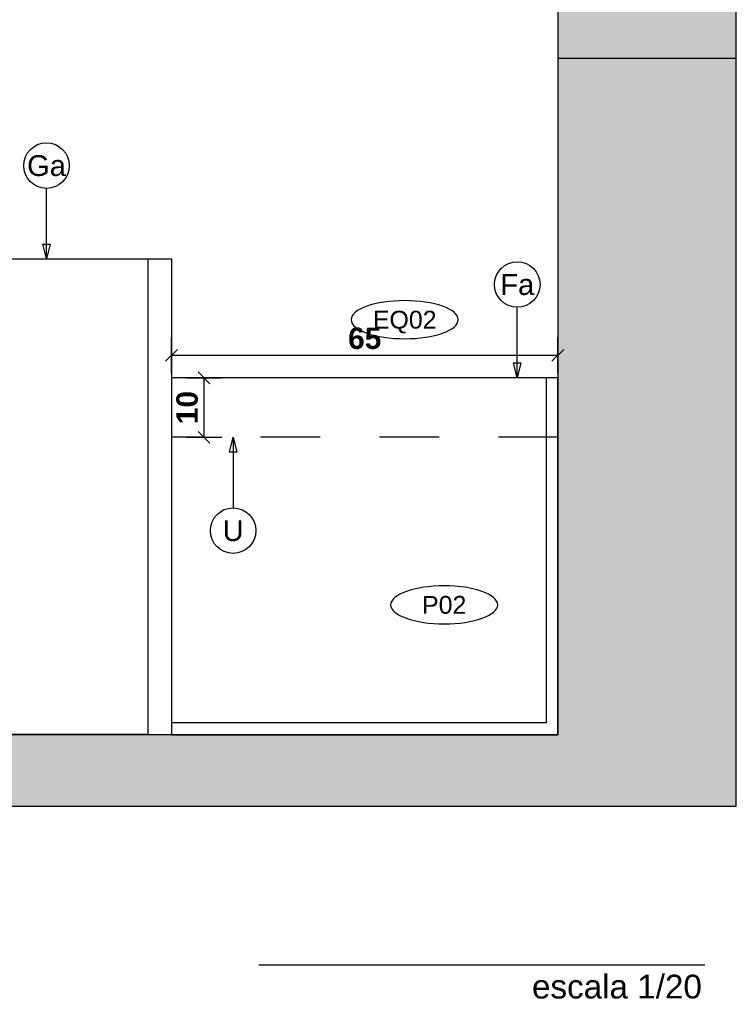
# Model space of a CAD drawing. Extents: x 1 to 126, y -14 to 17.
# Tile 49 of 131: x 43.93 to 45.13, y -1.5 to 0.16. Entities that reach past the tile are written whole.
import ezdxf
from ezdxf.enums import TextEntityAlignment as Align

# ---------------------------------------------------------------- set-up
doc = ezdxf.new("R2010")
doc.units = 0
doc.set_wipeout_variables(frame=1)
doc.header["$PDMODE"] = 3
doc.linetypes.add('A-AP-PMS-100-07$0$A-PE-CD8_2015-UNIDAD TIPO$0$HIDDEN2', pattern=[0.1875, 0.125, -0.0625])
doc.layers.add('A-ALBA-4', color=2, linetype='Continuous', lineweight=25)
for name, color, linetype in [('A-ANNO-PLANI @ 20', 1, 'Continuous'), ('A-ANNO-SIMB @ 20', 2, 'Continuous'), ('A-ANNO-TEXT @ 20', 2, 'Continuous'), ('A-ANOT-COTA-ACUM', 1, 'Continuous'), ('A-ANOT-COTA-PARC', 1, 'Continuous'), ('A-AP-PMS-100-07$0$A-ALBA-1', 1, 'Continuous'), ('A-EQPM-FIJO', 1, 'Continuous'), ('A-MURO-HATC', 252, 'Continuous')]:
    doc.layers.add(name, color=color, linetype=linetype)
doc.styles.add('BIS-COTA', font='swissb.ttf')
doc.styles.add('BIS-COTA-ACUM', font='swissi.ttf', dxfattribs={"oblique": 20})
doc.styles.add('E5-100', font='micross.ttf')
doc.dimstyles.new('BIS-COTA-ACUM', dxfattribs={"dimscale": 0.9, "dimtxt": 0.0016, "dimasz": 0.001, "dimexe": 0.0035, "dimexo": 0, "dimgap": 0.0005, "dimtad": 1, "dimdec": 1, "dimlfac": 100, "dimrnd": 1, "dimzin": 9, "dimdsep": 46, "dimtxsty": 'BIS-COTA-ACUM', "dimblk1": 'MARK1', "dimblk2": 'MARK2', "dimsah": 1, "dimcen": 0, "dimclrd": 1, "dimclre": 256, "dimclrt": 256, "dimaunit": 1, "dimadec": 0, "dimazin": 0, "dimtfac": 1, "dimtdec": 1, "dimtix": 1, "dimtmove": 2, "dimatfit": 3, "dimldrblk": 'MARK1', "dimfxl": 1, "dimtolj": 1, "dimarcsym": 1})
doc.dimstyles.new('BIS-COTA-PARC', dxfattribs={"dimscale": 0, "dimtxt": 0.0018, "dimasz": 0.001, "dimexe": 0.0015, "dimexo": 0, "dimgap": 0.0005, "dimtad": 1, "dimdec": 0, "dimlfac": 100, "dimzin": 9, "dimdsep": 46, "dimtxsty": 'BIS-COTA', "dimblk": 'OBLIQUE', "dimcen": 2.5, "dimclrd": 256, "dimclre": 251, "dimclrt": 2, "dimadec": 1, "dimazin": 2, "dimtfac": 1, "dimtdec": 0, "dimtix": 1, "dimtmove": 2, "dimatfit": 3, "dimldrblk": 'DOT', "dimfxl": 0.0015, "dimfxlon": 1, "dimtolj": 1, "dimtzin": 0, "dimarcsym": 0})
pattern_1 = [(180, (87.61, 28.028), (-9e-15, -6.985), [5.08, -1.905]), (270, (87.61, 28.028), (6.985, -9e-15), [5.08, -1.905])]

# ---------------------------------------------------------------- blocks, each defined once
blk = doc.blocks.new('A-ANNO-TIT')
blk.add_line((-0.0375, 0), (0, 0))
at = {"linetype": 'Continuous', "style": 'E5-100'}
blk.add_attdef('ESCALA', text='', height=0.002, dxfattribs=at).set_placement((-0.000244, -0.002833), align=Align.RIGHT)
blk = doc.blocks.new('E07')
for points in [[(-0.35, 0.0001), (0.25, 0.0001), (0.25, -0.7999), (-0.35, -0.7999)], [(0.21, -0.7999), (-0.31, -0.7999), (-0.31, 0), (0.21, 0)]]:
    blk.add_lwpolyline(points, close=True)
blk = doc.blocks.new('*U55')
blk.add_lwpolyline([(0, -0.007846), (-0.000312, -0.006596), (0.000313, -0.006596)], close=True)
blk.add_wipeout([(0, -0.001913), (0.000299, -0.00189), (0.000591, -0.00182), (0.000869, -0.001705), (0.001125, -0.001548), (0.001353, -0.001353), (0.001548, -0.001125), (0.001705, -0.000869), (0.00182, -0.000591), (0.00189, -0.000299), (0.001913, 0), (0.00189, 0.000299), (0.00182, 0.000591), (0.001705, 0.000869), (0.001548, 0.001125), (0.001353, 0.001353), (0.001125, 0.001548), (0.000869, 0.001705), (0.000591, 0.00182), (0.000299, 0.00189), (0, 0.001913), (-0.000299, 0.00189), (-0.000591, 0.00182), (-0.000869, 0.001705), (-0.001125, 0.001548), (-0.001353, 0.001353), (-0.001548, 0.001125), (-0.001705, 0.000869), (-0.00182, 0.000591), (-0.00189, 0.000299), (-0.001913, 0), (-0.00189, -0.000299), (-0.00182, -0.000591), (-0.001705, -0.000869), (-0.001548, -0.001125), (-0.001353, -0.001353), (-0.001125, -0.001548), (-0.000869, -0.001705), (-0.000591, -0.00182), (-0.000299, -0.00189)])
at = {"linetype": 'Continuous'}
blk.add_line((0, -0.007846), (0, -0.001913), dxfattribs=at)
blk.add_circle((0, 0), 0.001913)
at = {"color": 1, "linetype": 'Continuous', "style": 'E5-100'}
blk.add_attdef('LETRA', text='', height=0.00175, dxfattribs=at).set_placement((0, 0), align=Align.MIDDLE_CENTER)
blk = doc.blocks.new('*D453')
at = {"layer": 'A-ANOT-COTA-ACUM', "lineweight": -2, "transparency": 16777216}
for p, q in [((43.0868, -0.2431), (43.0868, -0.1147)), ((43.0339, -0.2545), (43.0868, -0.2431)), ((43.0339, -0.2945), (43.0339, -0.2545))]:
    blk.add_line(p, q, dxfattribs=at)
at = {"layer": 'Defpoints', "color": 0, "transparency": 16777216}
for p in [(44.8339, 2.8555), (43.0868, -0.2031), (43.0339, -0.2945)]:
    blk.add_point(p, dxfattribs=at)
at = {"layer": 'A-ANOT-COTA-ACUM', "transparency": 16777216, "insert": (43.0603, -0.1539), "char_height": 0.032, "attachment_point": 5, "rotation": 90, "style": 'BIS-COTA-ACUM'}
blk.add_mtext('\\A1;180', dxfattribs=at)
blk = doc.blocks.new('MARK1')
at = {"color": 0}
for p, q in [((1, 0), (-1, 0)), ((0, 1.5), (0, -1.5))]:
    blk.add_line(p, q, dxfattribs=at)
blk.add_lwpolyline([(0.5, 0.5), (-0.5, -0.5)], dxfattribs=at)
blk = doc.blocks.new('MARK2')
at = {"color": 0}
for p, q in [((1, 0), (-1, 0)), ((0, 1.5), (0, -1.5))]:
    blk.add_line(p, q, dxfattribs=at)
blk.add_lwpolyline([(0.5, 0.5), (-0.5, -0.5)], dxfattribs=at)
blk = doc.blocks.new('*D454')
at = {"layer": 'A-ANOT-COTA-ACUM', "lineweight": -2, "transparency": 16777216}
for p, q in [((43.0339, -0.2945), (43.0739, -0.2945)), ((43.0739, -0.2945), (43.0872, -0.347)), ((43.0872, -0.347), (43.2199, -0.347))]:
    blk.add_line(p, q, dxfattribs=at)
at = {"layer": 'Defpoints', "color": 0, "transparency": 16777216}
for p in [(44.8339, 2.8555), (43.0339, -0.2945), (43.1272, -0.347)]:
    blk.add_point(p, dxfattribs=at)
at = {"layer": 'A-ANOT-COTA-ACUM', "transparency": 16777216, "insert": (43.1785, -0.3205), "char_height": 0.032, "attachment_point": 5, "style": 'BIS-COTA-ACUM'}
blk.add_mtext('\\A1;315', dxfattribs=at)
blk = doc.blocks.new('CCA-PLANI1')
blk.add_wipeout([(0.225, 0), (0.2186, -0.0189), (0.2045, -0.0333), (0.1875, -0.0442), (0.1691, -0.0528), (0.15, -0.0596), (0.1305, -0.0652), (0.1108, -0.0696), (0.0908, -0.0732), (0.0708, -0.0759), (0.0506, -0.078), (0.0304, -0.0793), (0.0101, -0.0799), (-0.0101, -0.0799), (-0.0304, -0.0793), (-0.0506, -0.078), (-0.0708, -0.0759), (-0.0908, -0.0732), (-0.1108, -0.0696), (-0.1305, -0.0652), (-0.15, -0.0596), (-0.1691, -0.0528), (-0.1875, -0.0442), (-0.2045, -0.0333), (-0.2186, -0.0189), (-0.225, 0), (-0.2186, 0.0189), (-0.2045, 0.0333), (-0.1875, 0.0442), (-0.1691, 0.0528), (-0.15, 0.0596), (-0.1305, 0.0652), (-0.1108, 0.0696), (-0.0908, 0.0732), (-0.0708, 0.0759), (-0.0506, 0.078), (-0.0304, 0.0793), (-0.0101, 0.0799), (0.0101, 0.0799), (0.0304, 0.0793), (0.0506, 0.078), (0.0708, 0.0759), (0.0908, 0.0732), (0.1108, 0.0696), (0.1305, 0.0652), (0.15, 0.0596), (0.1691, 0.0528), (0.1875, 0.0442), (0.2045, 0.0333), (0.2186, 0.0189)])
blk.add_ellipse((0, 0), major_axis=(-0.225, 0), ratio=0.355556, start_param=-3.141592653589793, end_param=3.141592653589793)
at = {"color": 2, "style": 'E5-100'}
blk.add_attdef('TIPO', text='', height=0.075, rotation=360, dxfattribs=at).set_placement((0, 0), align=Align.MIDDLE_CENTER)
blk = doc.blocks.new('*U53')
blk.add_lwpolyline([(0, 0.007846), (0.000312, 0.006596), (-0.000313, 0.006596)], close=True)
blk.add_wipeout([(0, -0.001913), (0.000299, -0.00189), (0.000591, -0.00182), (0.000869, -0.001705), (0.001125, -0.001548), (0.001353, -0.001353), (0.001548, -0.001125), (0.001705, -0.000869), (0.00182, -0.000591), (0.00189, -0.000299), (0.001913, 0), (0.00189, 0.000299), (0.00182, 0.000591), (0.001705, 0.000869), (0.001548, 0.001125), (0.001353, 0.001353), (0.001125, 0.001548), (0.000869, 0.001705), (0.000591, 0.00182), (0.000299, 0.00189), (0, 0.001913), (-0.000299, 0.00189), (-0.000591, 0.00182), (-0.000869, 0.001705), (-0.001125, 0.001548), (-0.001353, 0.001353), (-0.001548, 0.001125), (-0.001705, 0.000869), (-0.00182, 0.000591), (-0.00189, 0.000299), (-0.001913, 0), (-0.00189, -0.000299), (-0.00182, -0.000591), (-0.001705, -0.000869), (-0.001548, -0.001125), (-0.001353, -0.001353), (-0.001125, -0.001548), (-0.000869, -0.001705), (-0.000591, -0.00182), (-0.000299, -0.00189)])
at = {"linetype": 'Continuous'}
blk.add_line((0, 0.007846), (0, 0.001913), dxfattribs=at)
blk.add_circle((0, 0), 0.001913)
at = {"color": 1, "linetype": 'Continuous', "style": 'E5-100'}
blk.add_attdef('LETRA', text='', height=0.00175, dxfattribs=at).set_placement((0, 0), align=Align.MIDDLE_CENTER)
blk = doc.blocks.new('_Oblique')
at = {"color": 0, "lineweight": -2}
blk.add_line((-0.5, -0.5), (0.5, 0.5), dxfattribs=at)
blk = doc.blocks.new('*D455')
at = {"layer": 'A-ANOT-COTA-PARC', "color": 251, "lineweight": -2, "transparency": 16777216}
for p, q in [((44.2087, -0.4445), (44.2687, -0.4445)), ((44.2087, -0.5445), (44.2687, -0.5445))]:
    blk.add_line(p, q, dxfattribs=at)
at = {"layer": 'A-ANOT-COTA-PARC', "lineweight": -2, "transparency": 16777216}
blk.add_line((44.2387, -0.5445), (44.2387, -0.4445), dxfattribs=at)
at = {"layer": 'Defpoints', "color": 0, "transparency": 16777216}
for p in [(44.1839, -0.4445), (44.2387, -0.4445), (44.1839, -0.5445)]:
    blk.add_point(p, dxfattribs=at)
at = {"layer": 'A-ANOT-COTA-PARC', "lineweight": -2, "transparency": 16777216, "xscale": 0.02, "yscale": 0.02, "zscale": 0.02}
for p, rotation in [((44.2387, -0.4445), 90), ((44.2387, -0.5445), 270)]:
    blk.add_blockref('_Oblique', p, dxfattribs=dict(at, rotation=rotation))
at = {"layer": 'A-ANOT-COTA-PARC', "color": 2, "transparency": 16777216, "insert": (44.2103, -0.4945), "char_height": 0.036, "attachment_point": 5, "rotation": 90, "style": 'BIS-COTA'}
blk.add_mtext('\\A1;10', dxfattribs=at)
blk = doc.blocks.new('_Dot')
at = {"color": 0, "linetype": 'ByBlock', "lineweight": -2}
blk.add_line((-0.5, 0), (-1, 0), dxfattribs=at)
at = {"color": 0, "linetype": 'ByBlock', "const_width": 0.5}
blk.add_lwpolyline([(-0.25, 0, 1), (0.25, 0, 1)], format="xyb", close=True, dxfattribs=at)
blk = doc.blocks.new('*D456')
at = {"layer": 'A-ANOT-COTA-PARC', "color": 251, "lineweight": -2, "transparency": 16777216}
for p, q in [((44.1839, -0.4367), (44.1839, -0.3767)), ((44.8339, -0.4367), (44.8339, -0.3767))]:
    blk.add_line(p, q, dxfattribs=at)
at = {"layer": 'A-ANOT-COTA-PARC', "lineweight": -2, "transparency": 16777216}
blk.add_line((44.8339, -0.4067), (44.1839, -0.4067), dxfattribs=at)
at = {"layer": 'Defpoints', "color": 0, "transparency": 16777216}
for p in [(44.1839, -0.4067), (44.1839, -0.4445), (44.8339, -0.4445)]:
    blk.add_point(p, dxfattribs=at)
at = {"layer": 'A-ANOT-COTA-PARC', "lineweight": -2, "transparency": 16777216, "xscale": 0.02, "yscale": 0.02, "zscale": 0.02, "rotation": 180}
blk.add_blockref('_Oblique', (44.1839, -0.4067), dxfattribs=at)
at = {"layer": 'A-ANOT-COTA-PARC', "lineweight": -2, "transparency": 16777216, "xscale": 0.02, "yscale": 0.02, "zscale": 0.02}
blk.add_blockref('_Oblique', (44.8339, -0.4067), dxfattribs=at)
at = {"layer": 'A-ANOT-COTA-PARC', "color": 2, "transparency": 16777216, "insert": (44.5089, -0.3782), "char_height": 0.036, "attachment_point": 5, "style": 'BIS-COTA'}
blk.add_mtext('\\A1;65', dxfattribs=at)
blk = doc.blocks.new('*D445')
at = {"layer": 'A-ANOT-COTA-ACUM', "lineweight": -2, "transparency": 16777216}
for p, q in [((43.0868, -0.2431), (43.0868, -0.1147)), ((43.0339, -0.2545), (43.0868, -0.2431)), ((43.0339, -0.2945), (43.0339, -0.2545))]:
    blk.add_line(p, q, dxfattribs=at)
at = {"layer": 'Defpoints', "color": 0, "transparency": 16777216}
for p in [(44.8339, 2.8555), (43.0868, -0.2031), (43.0339, -0.2945)]:
    blk.add_point(p, dxfattribs=at)
at = {"layer": 'A-ANOT-COTA-ACUM', "transparency": 16777216, "insert": (43.0603, -0.1539), "char_height": 0.032, "attachment_point": 5, "rotation": 90, "style": 'BIS-COTA-ACUM'}
blk.add_mtext('\\A1;180', dxfattribs=at)
blk = doc.blocks.new('*D446')
at = {"layer": 'A-ANOT-COTA-ACUM', "lineweight": -2, "transparency": 16777216}
for p, q in [((43.0339, -0.2945), (43.0739, -0.2945)), ((43.0739, -0.2945), (43.0872, -0.347)), ((43.0872, -0.347), (43.2199, -0.347))]:
    blk.add_line(p, q, dxfattribs=at)
at = {"layer": 'Defpoints', "color": 0, "transparency": 16777216}
for p in [(44.8339, 2.8555), (43.0339, -0.2945), (43.1272, -0.347)]:
    blk.add_point(p, dxfattribs=at)
at = {"layer": 'A-ANOT-COTA-ACUM', "transparency": 16777216, "insert": (43.1785, -0.3205), "char_height": 0.032, "attachment_point": 5, "style": 'BIS-COTA-ACUM'}
blk.add_mtext('\\A1;315', dxfattribs=at)

msp = doc.modelspace()

# ---------------------------------------------------------------- hatches: boundary and pattern name
h = msp.add_hatch()
h.set_pattern_fill('ANGLE', color=256, angle=180)
h.set_pattern_definition(pattern_1)
h.paths.add_polyline_path([(44.8339, -1.0445), (44.1839, -1.0445), (43.5839, -1.0445), (43.2089, -1.0445), (43.2089, -1.1645), (45.1339, -1.1645), (45.1339, -1.0546), (45.1339, 0.8155), (44.8339, 0.8155), (44.8339, 0.5555), (44.8339, 0.4555)])
h.paths.add_polyline_path([(44.8339, 0.8155), (45.1339, 0.8155), (45.1339, 1.4355), (44.8339, 1.4355)])
h.paths.add_polyline_path([(44.8339, 1.4355), (45.1339, 1.4355), (45.1339, 2.0555), (42.7139, 2.0555), (42.7139, 1.8754), (42.8339, 1.8754), (42.8339, 1.8055), (42.8739, 1.8055), (42.9039, 1.8055), (43.8189, 1.8055), (43.8489, 1.8055), (44.8339, 1.8055), (44.8339, 1.7555)])
edge = h.paths.add_edge_path(flags=16)
edge.add_ellipse((43.8783, 1.8873), major_axis=(-0.09, 0), ratio=0.355556, start_angle=155.3661, end_angle=166.3287, ccw=False)
edge.add_ellipse((43.8783, 1.8873), major_axis=(-0.09, 0), ratio=0.355556, start_angle=146.4269, end_angle=155.3661)
edge.add_line((43.9499, 1.8676), (43.946, 1.8662))
edge.add_ellipse((43.8783, 1.8873), major_axis=(-0.09, 0), ratio=0.355556, start_angle=131.8212, end_angle=138.7247, ccw=False)
edge.add_ellipse((43.8783, 1.8873), major_axis=(-0.09, 0), ratio=0.355556, start_angle=125.4643, end_angle=131.8212)
edge.add_line((43.9264, 1.8601), (43.9227, 1.8595))
edge.add_ellipse((43.8783, 1.8873), major_axis=(-0.09, 0), ratio=0.355556, start_angle=113.811, end_angle=119.4965, ccw=False)
edge.add_ellipse((43.8783, 1.8873), major_axis=(-0.09, 0), ratio=0.355556, start_angle=108.3308, end_angle=113.811)
edge.add_line((43.9022, 1.8564), (43.8986, 1.8561))
edge.add_ellipse((43.8783, 1.8873), major_axis=(-0.09, 0), ratio=0.355556, start_angle=97.7605, end_angle=102.9967, ccw=False)
edge.add_ellipse((43.8783, 1.8873), major_axis=(-0.09, 0), ratio=0.355556, start_angle=92.5807, end_angle=97.7605)
edge.add_line((43.8777, 1.8552), (43.8743, 1.8553))
edge.add_ellipse((43.8783, 1.8873), major_axis=(-0.09, 0), ratio=0.355556, start_angle=442.2395, end_angle=447.4193, ccw=False)
edge.add_ellipse((43.8783, 1.8873), major_axis=(-0.09, 0), ratio=0.355556, start_angle=437.0033, end_angle=442.2395)
edge.add_line((43.8533, 1.8565), (43.85, 1.8569))
edge.add_ellipse((43.8783, 1.8873), major_axis=(-0.09, 0), ratio=0.355556, start_angle=426.189, end_angle=431.6692, ccw=False)
edge.add_ellipse((43.8783, 1.8873), major_axis=(-0.09, 0), ratio=0.355556, start_angle=420.5035, end_angle=426.189)
edge.add_line((43.8291, 1.8604), (43.8261, 1.8613))
edge.add_ellipse((43.8783, 1.8873), major_axis=(-0.09, 0), ratio=0.355556, start_angle=408.1788, end_angle=414.5357, ccw=False)
edge.add_ellipse((43.8783, 1.8873), major_axis=(-0.09, 0), ratio=0.355556, start_angle=401.2753, end_angle=408.1788)
edge.add_ellipse((43.8783, 1.8873), major_axis=(-0.09, 0), ratio=0.355556, start_angle=384.6339, end_angle=393.5731)
edge.add_ellipse((43.8783, 1.8873), major_axis=(-0.09, 0), ratio=0.355556, start_angle=373.6713, end_angle=384.6339)
edge.add_ellipse((43.8783, 1.8873), major_axis=(-0.09, 0), ratio=0.355556, start_angle=360, end_angle=373.6713)
edge.add_line((43.7876, 1.8916), (43.7908, 1.8949))
edge.add_ellipse((43.8783, 1.8873), major_axis=(-0.09, 0), ratio=0.355556, start_angle=335.3661, end_angle=346.3287, ccw=False)
edge.add_ellipse((43.8783, 1.8873), major_axis=(-0.09, 0), ratio=0.355556, start_angle=326.4269, end_angle=335.3661)
edge.add_line((43.8068, 1.907), (43.8107, 1.9084))
edge.add_ellipse((43.8783, 1.8873), major_axis=(-0.09, 0), ratio=0.355556, start_angle=311.8212, end_angle=318.7247, ccw=False)
edge.add_ellipse((43.8783, 1.8873), major_axis=(-0.09, 0), ratio=0.355556, start_angle=305.4643, end_angle=311.8212)
edge.add_line((43.8303, 1.9145), (43.834, 1.9152))
edge.add_ellipse((43.8783, 1.8873), major_axis=(-0.09, 0), ratio=0.355556, start_angle=293.811, end_angle=299.4965, ccw=False)
edge.add_ellipse((43.8783, 1.8873), major_axis=(-0.09, 0), ratio=0.355556, start_angle=288.3308, end_angle=293.811)
edge.add_line((43.8545, 1.9183), (43.8581, 1.9185))
edge.add_ellipse((43.8783, 1.8873), major_axis=(-0.09, 0), ratio=0.355556, start_angle=277.7605, end_angle=282.9967, ccw=False)
edge.add_ellipse((43.8783, 1.8873), major_axis=(-0.09, 0), ratio=0.355556, start_angle=272.5807, end_angle=277.7605)
edge.add_line((43.8789, 1.9194), (43.8824, 1.9193))
edge.add_ellipse((43.8783, 1.8873), major_axis=(-0.09, 0), ratio=0.355556, start_angle=262.2395, end_angle=267.4193, ccw=False)
edge.add_ellipse((43.8783, 1.8873), major_axis=(-0.09, 0), ratio=0.355556, start_angle=257.0033, end_angle=262.2395)
edge.add_line((43.9033, 1.9182), (43.9066, 1.9177))
edge.add_ellipse((43.8783, 1.8873), major_axis=(-0.09, 0), ratio=0.355556, start_angle=246.189, end_angle=251.6692, ccw=False)
edge.add_ellipse((43.8783, 1.8873), major_axis=(-0.09, 0), ratio=0.355556, start_angle=240.5035, end_angle=246.189)
edge.add_line((43.9275, 1.9143), (43.9306, 1.9134))
edge.add_ellipse((43.8783, 1.8873), major_axis=(-0.09, 0), ratio=0.355556, start_angle=228.1788, end_angle=234.5357, ccw=False)
edge.add_ellipse((43.8783, 1.8873), major_axis=(-0.09, 0), ratio=0.355556, start_angle=221.2753, end_angle=228.1788)
edge.add_ellipse((43.8783, 1.8873), major_axis=(-0.09, 0), ratio=0.355556, start_angle=204.6339, end_angle=213.5731)
edge.add_ellipse((43.8783, 1.8873), major_axis=(-0.09, 0), ratio=0.355556, start_angle=193.6713, end_angle=204.6339)
edge.add_ellipse((43.8783, 1.8873), major_axis=(-0.09, 0), ratio=0.355556, start_angle=180, end_angle=193.6713)
edge.add_line((43.9691, 1.8831), (43.9658, 1.8798))
h.paths.add_polyline_path([(43.9658, 1.9712), (43.9602, 1.9655), (43.9506, 1.9593), (43.935, 1.9537), (43.9189, 1.9501), (43.9028, 1.9479), (43.8865, 1.9468), (43.8702, 1.9468), (43.8539, 1.9479), (43.8377, 1.9501), (43.8217, 1.9537), (43.8061, 1.9593), (43.7965, 1.9655), (43.7908, 1.9712), (43.7883, 1.9788), (43.7908, 1.9864), (43.7965, 1.9922), (43.8061, 1.9983), (43.8217, 2.0039), (43.8377, 2.0075), (43.8539, 2.0097), (43.8702, 2.0108), (43.8865, 2.0108), (43.9028, 2.0097), (43.9189, 2.0075), (43.935, 2.0039), (43.9506, 1.9983), (43.9602, 1.9922), (43.9658, 1.9864), (43.9684, 1.9788)], flags=16)
h.paths.add_polyline_path([(44.9488, 0.2266), (45.0235, 0.2266), (45.0235, 0.3046), (44.9488, 0.3046)], flags=24)
h.paths.add_polyline_path([(43.6421, -1.0629), (43.6421, -1.1376), (43.7201, -1.1376), (43.7201, -1.0629)], flags=24)
h.paths.add_polyline_path([(44.8729, 0.7452), (45.0612, 0.7452), (45.0612, 0.8841), (44.8729, 0.8841)], flags=9)
h.paths.add_polyline_path([(45.0435, 1.1625), (45.0435, 1.0877), (45.1215, 1.0877), (45.1215, 1.1625)], flags=24)
h.paths.add_polyline_path([(44.8729, 1.3652), (45.0612, 1.3652), (45.0612, 1.5041), (44.8729, 1.5041)], flags=9)
h.paths.add_polyline_path([(43.7154, 1.9428), (43.7154, 1.868), (43.7934, 1.868), (43.7934, 1.9428)], flags=24)
h.paths.add_polyline_path([(43.9135, 1.9106), (43.8432, 1.9106), (43.8432, 1.8641), (43.9135, 1.8641)], flags=8)
h.paths.add_polyline_path([(43.9146, 2.0021), (43.8421, 2.0021), (43.8421, 1.9555), (43.9146, 1.9555)], flags=8)
h.paths.add_polyline_path([(45.0434, 1.6324), (45.0434, 1.5576), (45.1214, 1.5576), (45.1214, 1.6324)], flags=24)
h = msp.add_hatch()
h.set_pattern_fill('ANGLE', color=256, angle=180)
h.set_pattern_definition(pattern_1)
h.paths.add_polyline_path([(44.8339, -1.0445), (44.1839, -1.0445), (43.5839, -1.0445), (43.2089, -1.0445), (43.2089, -1.1645), (45.1339, -1.1645), (45.1339, -1.0546), (45.1339, 0.8155), (44.8339, 0.8155), (44.8339, 0.5555), (44.8339, 0.4555)])
h.paths.add_polyline_path([(42.7139, -1.1645), (43.2089, -1.1645), (43.2089, -1.0445), (42.8339, -1.0445), (42.8339, -0.4445), (42.8339, -0.3645), (42.7139, -0.3645), (42.7139, -1.0545)])
h.paths.add_polyline_path([(44.9488, 0.2266), (45.0235, 0.2266), (45.0235, 0.3046), (44.9488, 0.3046)], flags=24)
h.paths.add_polyline_path([(43.6421, -1.0629), (43.6421, -1.1376), (43.7201, -1.1376), (43.7201, -1.0629)], flags=24)
h.paths.add_polyline_path([(44.8729, 0.7452), (45.0612, 0.7452), (45.0612, 0.8841), (44.8729, 0.8841)], flags=9)
at = {"layer": 'A-MURO-HATC'}
h = msp.add_hatch(color=256, dxfattribs=at)
h.dxf.hatch_style = 1
h.paths.add_polyline_path([(44.8339, -1.0445), (44.1839, -1.0445), (43.5839, -1.0445), (43.2089, -1.0445), (43.2089, -1.1645), (45.1339, -1.1645), (45.1339, -1.0546), (45.1339, 0.8155), (44.8339, 0.8155), (44.8339, 0.5555), (44.8339, 0.4555)])
h.paths.add_polyline_path([(44.9488, 0.2266), (45.0235, 0.2266), (45.0235, 0.3046), (44.9488, 0.3046)], flags=24)
h.paths.add_polyline_path([(43.6421, -1.0629), (43.6421, -1.1376), (43.7201, -1.1376), (43.7201, -1.0629)], flags=24)
h.paths.add_polyline_path([(44.8729, 0.7452), (45.0612, 0.7452), (45.0612, 0.8841), (44.8729, 0.8841)], flags=9)

# ---------------------------------------------------------------- linework, layer by layer
at = {"layer": 'A-ALBA-4'}
for points in [[(42.7139, -0.3645), (42.7139, -1.0545), (42.7139, -1.0545), (42.7139, -1.1645), (45.1339, -1.1645), (45.1339, -1.0546), (45.1339, -1.0546), (45.1339, 2.0555), (42.7139, 2.0555), (42.7139, 0.4355)], [(42.8339, 1.7555), (44.8339, 1.7555), (44.8339, -1.0445), (42.8339, -1.0445), (42.8339, -0.3645)]]:
    msp.add_lwpolyline(points, dxfattribs=at)
at = {"layer": 'A-AP-PMS-100-07$0$A-ALBA-1', "linetype": 'A-AP-PMS-100-07$0$A-PE-CD8_2015-UNIDAD TIPO$0$HIDDEN2', "ltscale": 0.25}
msp.add_line((44.8339, -0.5445), (44.1839, -0.5445), dxfattribs=at)
at = {"layer": 'A-EQPM-FIJO'}
msp.add_lwpolyline([(44.8339, -0.4445), (44.1839, -0.4445), (44.1839, -1.0445), (44.8339, -1.0445)], close=True, dxfattribs=at)

# ---------------------------------------------------------------- block references
at = {"layer": 'A-ANNO-TEXT @ 20', "linetype": 'Continuous', "xscale": 20, "yscale": 20, "zscale": 20}
msp.add_blockref('A-ANNO-TIT', (45.0809, -1.4314), dxfattribs=at).add_auto_attribs({'ESCALA': 'escala 1/20'})
at = {"layer": 'A-EQPM-FIJO', "rotation": 179.9999999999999}
msp.add_blockref('E07', (43.8339, -1.0444), dxfattribs=at)

# ---------------------------------------------------------------- next in the draw order: block references
at = {"layer": 'A-ANNO-SIMB @ 20', "linetype": 'Continuous', "xscale": 20, "yscale": 20, "zscale": 20}
for p, values in [((43.9737, -0.0876), {'LETRA': 'Ga'}), ((44.7655, -0.2876), {'LETRA': 'Fa'})]:
    msp.add_blockref('*U55', p, dxfattribs=at).add_auto_attribs(values)

# ---------------------------------------------------------------- next in the draw order: linework, layer by layer
at = {"layer": 'A-EQPM-FIJO'}
msp.add_lwpolyline([(44.8339, -0.4445), (44.8239, -0.4445), (44.8139, -0.4445), (44.8139, -1.0245), (44.1839, -1.0245), (44.1839, -1.0445)], dxfattribs=at)

# ---------------------------------------------------------------- next in the draw order: dimensions: what is measured, and where the dimension line sits
at = {"layer": 'A-ANOT-COTA-ACUM'}
for offset, dtype, picture, middle in [((0.0528, 0.0914), 1, '*D453', (43.0603, -0.1539)), ((0.0932, -0.0525), 0, '*D454', (43.1785, -0.3205)), ((0.0528, 0.0914), 1, '*D445', (43.0603, -0.1539))]:
    dim = msp.add_ordinate_dim(feature_location=(43.0339, -0.2945), offset=offset, dtype=dtype, origin=(44.8339, 2.8555), dimstyle='BIS-COTA-ACUM', override={"dimscale": 0, "dimtix": 1, "dimtofl": 1, "dimtmove": 2, "dimatfit": 3}, dxfattribs=at)
    dim.commit()
    dim.dimension.update_dxf_attribs({"geometry": picture, "text_midpoint": middle})

# ---------------------------------------------------------------- next in the draw order: block references
at = {"layer": 'A-ANNO-PLANI @ 20'}
ref = msp.add_blockref('CCA-PLANI1', (44.5762, -0.3467, 180), dxfattribs=dict(at, xscale=-0.400175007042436, yscale=0.400175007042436, zscale=0.400175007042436, rotation=180))
ref.add_attrib('TIPO', 'EQ02', dxfattribs={"layer": '0', "color": 2, "height": 0.03001, "rotation": 180, "style": 'E5-100', "text_generation_flag": 6}).set_placement((44.5762, -0.3467, 180), align=Align.MIDDLE_CENTER)
ref = msp.add_blockref('CCA-PLANI1', (44.6426, -0.8262), dxfattribs=dict(at, xscale=-0.400175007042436, yscale=0.400175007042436, zscale=0.400175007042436, rotation=359.9999999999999))
ref.add_attrib('TIPO', 'P02', dxfattribs={"layer": '0', "color": 2, "height": 0.03001, "rotation": 180, "style": 'E5-100', "text_generation_flag": 6}).set_placement((44.6426, -0.8262), align=Align.MIDDLE_CENTER)
at = {"layer": 'A-ANNO-SIMB @ 20', "linetype": 'Continuous', "xscale": 20, "yscale": 20, "zscale": 20}
msp.add_blockref('*U53', (44.2876, -0.7014), dxfattribs=at).add_auto_attribs({'LETRA': 'U'})

# ---------------------------------------------------------------- next in the draw order: dimensions: what is measured, and where the dimension line sits
at = {"layer": 'A-ANOT-COTA-ACUM'}
dim = msp.add_ordinate_dim(feature_location=(43.0339, -0.2945), offset=(0.0932, -0.0525), dtype=0, origin=(44.8339, 2.8555), dimstyle='BIS-COTA-ACUM', override={"dimscale": 0, "dimtix": 1, "dimtofl": 1, "dimtmove": 2, "dimatfit": 3}, dxfattribs=at)
dim.commit()
dim.dimension.update_dxf_attribs({"geometry": '*D446', "text_midpoint": (43.1785, -0.3205)})
at = {"layer": 'A-ANOT-COTA-PARC'}
for base, p1, angle, picture, middle in [((44.1839, -0.4067), (44.8339, -0.4445), 180, '*D456', (44.5089, -0.3782)), ((44.2387, -0.4445), (44.1839, -0.5445), 90, '*D455', (44.2103, -0.4945))]:
    dim = msp.add_linear_dim(base=base, p1=p1, p2=(44.1839, -0.4445), angle=angle, dimstyle='BIS-COTA-PARC', override={"dimscale": 0, "dimtix": 1, "dimtofl": 1, "dimtmove": 2, "dimatfit": 3}, dxfattribs=at)
    dim.commit()
    dim.dimension.update_dxf_attribs({"geometry": picture, "text_midpoint": middle})

doc.saveas('drawing.dxf')
